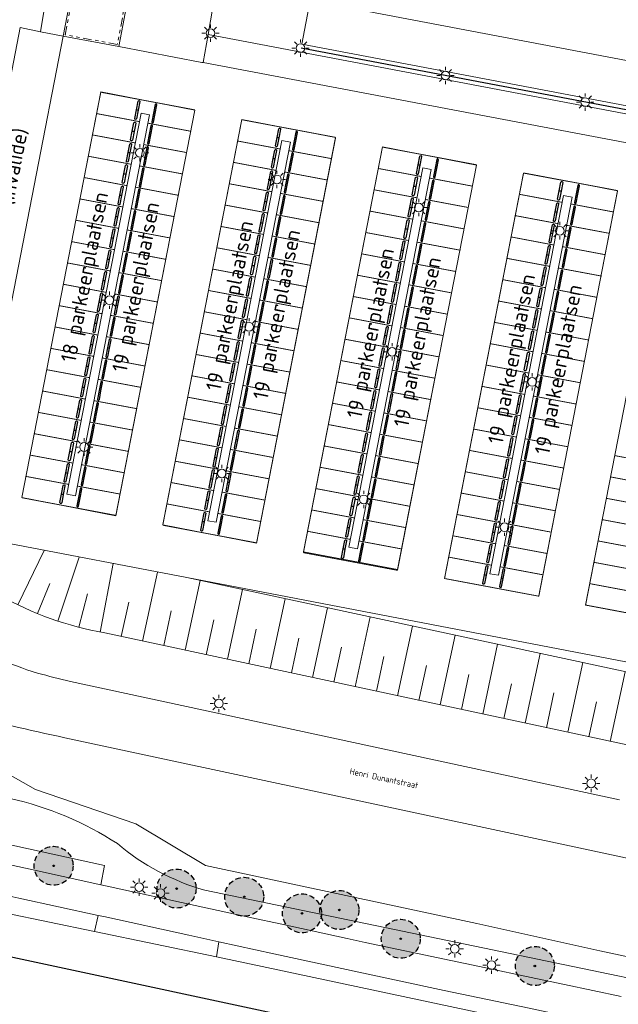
# Model space of a CAD drawing. Header units: metres. Extents: x 147053 to 148259, y 410382 to 411354.
# Tile 6 of 37: x 147507 to 147576, y 410496 to 410609. Entities that reach past the tile are written whole.
import ezdxf
from ezdxf.enums import TextEntityAlignment as Align

# ---------------------------------------------------------------- set-up
doc = ezdxf.new("R2010")
doc.units = ezdxf.units.M
doc.linetypes.add('HIDDEN', pattern=[9.525, 6.35, -3.175])
doc.linetypes.add('VH-TROTTOIRBAND', pattern=[15, 5, -2, 2, -2, 2, -2])
for name, color, linetype, lineweight in [('B-WE-GR-BEPLANTING_CULTUUR_BOSPLANTSOEN-GV', 90, 'Continuous', 18), ('B-WE-GR-BOOM-S', 90, 'Continuous', 25), ('B-WE-GW-TALUD_KRUIN-G', 90, 'Continuous', 18), ('B-WE-GW-TALUD_TEEN-G', 90, 'Continuous', 18), ('B-WE-GW-TALUDARCERING-S', 90, 'Continuous', 25), ('B-WE-GW-TALUDARCERING_KORT-G', 90, 'Continuous', 18), ('B-WE-GW-TALUDARCERING_LANG-G', 90, 'Continuous', 18), ('B-WE-KL-ET_LS_OV_LICHTMAST-S', 252, 'Continuous', 25), ('B-WE-OG-TERREIN_CULTUURSCHEIDING-GV', 7, 'Continuous', 18), ('B-WE-VH-KANTOPSLUITING_TROTTOIRBAND-G', 210, 'VH-TROTTOIRBAND', 18), ('B-WE-VH-KANTVERHARDING-G', 60, 'Continuous', 18), ('B-WE-VH-STOOTBAND-S', 252, 'Continuous', 25), ('B-WE-VH-VERHARDING_ASFALT-GV', 252, 'Continuous', 18), ('B-WE-VW-MARKERING_LANGS_STREEP_DOORGETROKKEN_010-G', 252, 'Continuous', 13), ('T-WE-OG-BEBOUWING_STRAATNAAM-T35', 50, 'Continuous', 35)]:
    doc.layers.add(name, color=color, linetype=linetype, lineweight=lineweight)
doc.layers.add('B-WE-GR-BOOM-A', color=7, linetype='Continuous', lineweight=25, true_color=0x4c994c)
doc.layers.add('Iv-a-hulp', color=161, linetype='Continuous', plot=False)
doc.styles.add('NLCS-ISO-M200-T35', font='NLCS-ISO.TTF', dxfattribs={"height": 0.7})
doc.styles.add('NLCS-ISO-M500-T35', font='NLCS-ISO.TTF', dxfattribs={"height": 1.75})

# ---------------------------------------------------------------- blocks, each defined once
blk = doc.blocks.new('*U21')
at = {"layer": 'B-WE-GR-BOOM-A', "transparency": 33554457}
h = blk.add_hatch(color=256, dxfattribs=at)
h.dxf.hatch_style = 1
edge = h.paths.add_edge_path()
edge.add_arc((0, 0), 2.24, 0, 360)
edge = h.paths.add_edge_path(flags=17)
edge.add_arc((0, 0), 0.088, 0, 360)
at = {"linetype": 'HIDDEN', "ltscale": 0.1}
blk.add_circle((0, 0), 2.24, dxfattribs=at)
at = {"linetype": 'Continuous'}
blk.add_circle((0, 0), 0.088, dxfattribs=at)
blk = doc.blocks.new('*U22')
at = {"layer": 'B-WE-GR-BOOM-A', "transparency": 33554457}
h = blk.add_hatch(color=256, dxfattribs=at)
h.dxf.hatch_style = 1
edge = h.paths.add_edge_path()
edge.add_arc((0, 0), 2.24, 0, 360)
edge = h.paths.add_edge_path(flags=17)
edge.add_arc((0, 0), 0.088, 0, 360)
at = {"linetype": 'HIDDEN', "ltscale": 0.1}
blk.add_circle((0, 0), 2.24, dxfattribs=at)
at = {"linetype": 'Continuous'}
blk.add_circle((0, 0), 0.088, dxfattribs=at)
blk = doc.blocks.new('*U23')
at = {"layer": 'B-WE-GR-BOOM-A', "transparency": 33554457}
h = blk.add_hatch(color=256, dxfattribs=at)
h.dxf.hatch_style = 1
edge = h.paths.add_edge_path()
edge.add_arc((0, 0), 2.24, 0, 360)
edge = h.paths.add_edge_path(flags=17)
edge.add_arc((0, 0), 0.088, 0, 360)
at = {"linetype": 'HIDDEN', "ltscale": 0.1}
blk.add_circle((0, 0), 2.24, dxfattribs=at)
at = {"linetype": 'Continuous'}
blk.add_circle((0, 0), 0.088, dxfattribs=at)
blk = doc.blocks.new('*U4')
at = {"layer": 'B-WE-GR-BOOM-A', "transparency": 33554457}
h = blk.add_hatch(color=256, dxfattribs=at)
h.dxf.hatch_style = 1
edge = h.paths.add_edge_path()
edge.add_arc((0, 0), 2.24, 0, 360)
edge = h.paths.add_edge_path(flags=17)
edge.add_arc((0, 0), 0.088, 0, 360)
at = {"linetype": 'HIDDEN', "ltscale": 0.1}
blk.add_circle((0, 0), 2.24, dxfattribs=at)
at = {"linetype": 'Continuous'}
blk.add_circle((0, 0), 0.088, dxfattribs=at)
blk = doc.blocks.new('*U5')
at = {"layer": 'B-WE-GR-BOOM-A', "transparency": 33554457}
h = blk.add_hatch(color=256, dxfattribs=at)
h.dxf.hatch_style = 1
edge = h.paths.add_edge_path()
edge.add_arc((0, 0), 2.24, 0, 360)
edge = h.paths.add_edge_path(flags=17)
edge.add_arc((0, 0), 0.088, 0, 360)
at = {"linetype": 'HIDDEN', "ltscale": 0.1}
blk.add_circle((0, 0), 2.24, dxfattribs=at)
at = {"linetype": 'Continuous'}
blk.add_circle((0, 0), 0.088, dxfattribs=at)
blk = doc.blocks.new('*U6')
at = {"layer": 'B-WE-GR-BOOM-A', "transparency": 33554457}
h = blk.add_hatch(color=256, dxfattribs=at)
h.dxf.hatch_style = 1
edge = h.paths.add_edge_path()
edge.add_arc((0, 0), 2.24, 0, 360)
edge = h.paths.add_edge_path(flags=17)
edge.add_arc((0, 0), 0.088, 0, 360)
at = {"linetype": 'HIDDEN', "ltscale": 0.1}
blk.add_circle((0, 0), 2.24, dxfattribs=at)
at = {"linetype": 'Continuous'}
blk.add_circle((0, 0), 0.088, dxfattribs=at)
blk = doc.blocks.new('*U7')
at = {"layer": 'B-WE-GR-BOOM-A', "transparency": 33554457}
h = blk.add_hatch(color=256, dxfattribs=at)
h.dxf.hatch_style = 1
edge = h.paths.add_edge_path()
edge.add_arc((0, 0), 2.24, 0, 360)
edge = h.paths.add_edge_path(flags=17)
edge.add_arc((0, 0), 0.088, 0, 360)
at = {"linetype": 'HIDDEN', "ltscale": 0.1}
blk.add_circle((0, 0), 2.24, dxfattribs=at)
at = {"linetype": 'Continuous'}
blk.add_circle((0, 0), 0.088, dxfattribs=at)
blk = doc.blocks.new('*U31')
at = {"layer": 'B-WE-GW-TALUDARCERING_KORT-G'}
for p, q in [((147509.28, 410540.56), (147510.67, 410544.01)), ((147514.02, 410538.99), (147515.02, 410542.84)), ((147518.9, 410537.93), (147519.75, 410541.87)), ((147523.79, 410536.88), (147524.65, 410540.88)), ((147528.68, 410535.83), (147529.54, 410539.84)), ((147533.57, 410534.78), (147534.43, 410538.79)), ((147538.46, 410533.74), (147539.32, 410537.74)), ((147543.35, 410532.69), (147544.21, 410536.7)), ((147548.24, 410531.64), (147549.1, 410535.65)), ((147553.13, 410530.59), (147553.99, 410534.6)), ((147558.02, 410529.54), (147558.87, 410533.55)), ((147562.9, 410528.5), (147563.76, 410532.5)), ((147567.79, 410527.45), (147568.65, 410531.46)), ((147572.68, 410526.4), (147573.54, 410530.41))]:
    blk.add_line(p, q, dxfattribs=at)
at = {"layer": 'B-WE-GW-TALUDARCERING_LANG-G'}
for p, q in [((147506.99, 410541.58), (147510.02, 410547.84)), ((147511.62, 410539.7), (147514.07, 410547.07)), ((147516.46, 410538.44), (147517.98, 410546.32)), ((147521.35, 410537.4), (147523.05, 410545.34)), ((147526.24, 410536.35), (147527.96, 410544.37)), ((147531.13, 410535.31), (147532.84, 410543.32)), ((147536.02, 410534.26), (147537.73, 410542.27)), ((147540.9, 410533.21), (147542.62, 410541.23)), ((147545.79, 410532.16), (147547.51, 410540.18)), ((147550.68, 410531.12), (147552.4, 410539.13)), ((147555.57, 410530.07), (147557.29, 410538.08)), ((147560.46, 410529.02), (147562.18, 410537.04)), ((147565.35, 410527.97), (147567.07, 410535.99)), ((147570.24, 410526.92), (147571.96, 410534.94)), ((147575.13, 410525.88), (147576.85, 410533.89))]:
    blk.add_line(p, q, dxfattribs=at)
blk = doc.blocks.new('SKL-ET_OV_LICHTMAST-SO')
at = {"color": 0, "linetype": 'ByBlock', "lineweight": 18}
for points in [[(-1.25, 0), (-2, 0)], [(-1.41, 1.41), (-0.88, 0.88)], [(0, 2), (0, 1.25)], [(0.88, 0.88), (1.41, 1.41)], [(2, 0), (1.25, 0)], [(-1.41, -1.41), (-0.88, -0.88)], [(0, -1.25), (0, -2)], [(0.88, -0.88), (1.41, -1.41)]]:
    blk.add_lwpolyline(points, dxfattribs=at)
blk.add_circle((0, 0), 1, dxfattribs=at)
blk = doc.blocks.new('SVH-STOOTBAND_BOVEN_2X1M')
at = {"flags": 128}
for points in [[(1.25, -0.4), (0.25, -0.4, 1), (0.25, -0.6), (1.25, -0.6)], [(1.25, -0.6), (2.25, -0.6, 1), (2.25, -0.4), (1.25, -0.4)]]:
    blk.add_lwpolyline(points, format="xyb", close=True, dxfattribs=at)

msp = doc.modelspace()

# ---------------------------------------------------------------- linework, layer by layer
at = {"layer": 'B-WE-GR-BEPLANTING_CULTUUR_BOSPLANTSOEN-GV'}
for points in [[(147501.87, 410512.6), (147507.87, 410511.29), (147516.54, 410509.39), (147516.97, 410511.6), (147502.27, 410514.83)], [(147529.84, 410501.1), (147530.13, 410502.82), (147526.65, 410503.58), (147516.89, 410505.73), (147516.24, 410505.87), (147515.81, 410504.01)]]:
    msp.add_lwpolyline(points, close=True, dxfattribs=at)
for points in [[(147516.24, 410505.87), (147507.11, 410507.86), (147506.08, 410508.08)], [(147505.48, 410506.16), (147515.81, 410504.01)], [(147529.84, 410501.1), (147535.12, 410500), (147569.86, 410492.61), (147570.25, 410494.26), (147565.81, 410495.19), (147556.02, 410497.23), (147546.23, 410499.33), (147536.44, 410501.46), (147530.13, 410502.82)]]:
    msp.add_lwpolyline(points, dxfattribs=at)
at = {"layer": 'B-WE-GW-TALUD_KRUIN-G'}
msp.add_lwpolyline([(147500.33, 410625.89, 0.292629), (147493.56, 410619.43), (147486.91, 410583.58, 0.247834), (147494.9, 410550.74, 0.169253), (147516.99, 410538.34), (147625.33, 410515.12, 0.060828), (147638.18, 410513.84)], format="xyb", dxfattribs=at)
at = {"layer": 'B-WE-GW-TALUD_TEEN-G'}
msp.add_lwpolyline([(147684.57, 410560.59), (147683.18, 410558.4), (147677.76, 410552.68), (147666.3, 410542.12), (147646.11, 410527.99), (147636.45, 410522.41, -0.167731), (147632.5, 410521.97), (147526.44, 410544.7), (147505.99, 410548.62, -0.402454), (147502.16, 410555.45), (147497.33, 410556.38), (147497.57, 410557.59, -0.217697), (147490.89, 410582.28), (147497.49, 410616.65, -0.416322), (147503.77, 410621.26, -0.412102), (147510.35, 410611.89), (147509.62, 410607.47)], format="xyb", dxfattribs=at)
at = {"layer": 'B-WE-OG-TERREIN_CULTUURSCHEIDING-GV'}
for points in [[(147489.67, 410529.84), (147498.2, 410526.48), (147509.05, 410520.35), (147520.57, 410516.4), (147528.57, 410511.6), (147559.79, 410504.94), (147573.94, 410501.79), (147631.9, 410489.46), (147659.96, 410483.23)], [(147656.88, 410482.05), (147653.92, 410482.68), (147644.23, 410484.75), (147634.24, 410486.84), (147624.59, 410488.85), (147528.49, 410508.76)]]:
    msp.add_lwpolyline(points, dxfattribs=at)
for points in [[(147518.46, 410514.12, 0.088109), (147506.11, 410519.32)], [(147518.46, 410514.12, 0.105262), (147528.49, 410508.76)]]:
    msp.add_lwpolyline(points, format="xyb", dxfattribs=at)
at = {"layer": 'B-WE-VH-KANTOPSLUITING_TROTTOIRBAND-G', "ltscale": 0.2}
for points in [[(147481.15, 410585.57), (147487.28, 410617.36, -0.023615), (147488.76, 410624.13, -0.034833), (147492.05, 410635.01, -0.024218), (147495.21, 410642.24, -0.042357), (147504.11, 410657.69), (147504.79, 410658.66, -0.109824), (147506.67, 410660.33, -0.136343), (147509.37, 410660.3), (147520.82, 410656.68, -0.119717), (147524.23, 410654.67, -0.040642), (147525.13, 410653.64, -0.203558), (147526.41, 410647.81), (147522.86, 410629.15), (147522.26, 410626.02), (147521.83, 410623.79), (147518.44, 410606)], [(147518.44, 410606), (147512.44, 410607.12), (147513.36, 410611.9, 0.099582), (147513.37, 410617.52, 0.281126), (147505.67, 410624.81, 0.027577), (147500.36, 410626.09, 0.025607), (147495.33, 410626.75, 0.379719), (147491.63, 410624.02), (147487.47, 410601.47), (147484.19, 410584.98), (147481.23, 410585.55)]]:
    msp.add_lwpolyline(points, format="xyb", dxfattribs=at)
at = {"layer": 'B-WE-VH-KANTVERHARDING-G'}
for points in [[(147491.86, 410635.08, -0.024211), (147495.03, 410642.33, -0.042353), (147503.94, 410657.8), (147504.63, 410658.78, -0.110916), (147506.59, 410660.51, -0.137669), (147509.43, 410660.5), (147520.88, 410656.88, -0.119682), (147524.37, 410654.82, -0.040697), (147525.3, 410653.76, -0.203631), (147526.61, 410647.77), (147523.05, 410629.11), (147522.46, 410625.98), (147522.03, 410623.75), (147518.6, 410605.77)], [(147491.86, 410635.08, 0.034821), (147488.57, 410624.18, 0.023594), (147487.08, 410617.4), (147480.91, 410585.41), (147480.81, 410584.91), (147480.1, 410580.66, 0.018666), (147479.67, 410577.18), (147479.64, 410576.71, 0.095656), (147481.73, 410560.89, 0.119902), (147492.16, 410543.99, 0.121728), (147509.25, 410533.73, 0.00491), (147513.08, 410532.75), (147576.21, 410519.14)], [(147480.97, 410585.4), (147484.35, 410584.74), (147487.67, 410601.43), (147491.83, 410623.98, -0.379583), (147495.31, 410626.55, -0.025613), (147500.33, 410625.89, -0.027618), (147505.62, 410624.62, -0.281166), (147513.17, 410617.47, -0.099477), (147513.17, 410611.94), (147512.21, 410606.96), (147518.6, 410605.77)], [(147472.26, 410578.97), (147472.1, 410578.08), (147470.88, 410571.59, 0.147025), (147473.81, 410550.09, 0.191175), (147493.67, 410531.04, 0.046145), (147500.24, 410529.05, 0.005072), (147512.4, 410526.3), (147592.81, 410509.08)]]:
    msp.add_lwpolyline(points, format="xyb", dxfattribs=at)
msp.add_lwpolyline([(147576.38, 410496.55), (147569.86, 410497.93), (147566.59, 410498.62), (147560.08, 410499.98), (147556.78, 410500.67), (147546.94, 410502.76), (147544.89, 410503.21), (147537.19, 410504.88), (147533.92, 410505.59), (147527.41, 410507.02), (147517.63, 410509.15), (147516.54, 410509.39), (147507.87, 410511.29), (147501.87, 410512.6), (147501.04, 410512.78), (147498.02, 410513.44), (147488.32, 410515.53), (147484.59, 410516.34), (147480.54, 410517.23)], dxfattribs=at)
at = {"layer": 'B-WE-VH-VERHARDING_ASFALT-GV'}
for points in [[(147528.88, 410607.13), (147531.42, 410621.96), (147531.76, 410623.93), (147531.83, 410624.34)], [(147540.64, 410611.05), (147539.68, 410606.04), (147648.34, 410585.43), (147648.18, 410584.49)], [(147540.64, 410611.05), (147660.07, 410588.39), (147658.34, 410579.3), (147652.54, 410580.4), (147651.46, 410574.91), (147652.24, 410574.76)], [(147528.33, 410603.91), (147528.17, 410603.94), (147518.6, 410605.77)], [(147507.47, 410553.92), (147518.27, 410551.82), (147527.36, 410598.44), (147516.56, 410600.55)], [(147507.47, 410553.92), (147516.56, 410600.55)], [(147543.55, 410595.29), (147532.75, 410597.39), (147523.67, 410550.77), (147534.46, 410548.66)], [(147543.55, 410595.29), (147534.46, 410548.66)], [(147550.68, 410545.62), (147559.75, 410592.13), (147548.95, 410594.23), (147539.87, 410547.65)], [(147566.9, 410542.57), (147556.08, 410544.6), (147565.17, 410591.22), (147570.09, 410590.3)], [(147566.9, 410542.57), (147575.98, 410589.19), (147571.07, 410590.12), (147570.09, 410590.3)], [(147581.39, 410588.18), (147572.3, 410541.55), (147583.11, 410539.52)], [(147505.99, 410548.62), (147526.44, 410544.7), (147631.19, 410524.6)], [(147550.68, 410545.62), (147539.87, 410547.65)], [(147437.32, 410522.95), (147447.44, 410520.83), (147455.68, 410519.04), (147458.19, 410518.49), (147467.95, 410516.34), (147477.76, 410514.25), (147480.19, 410513.72), (147487.54, 410512.12), (147490.94, 410511.38), (147497.33, 410509.99), (147506.08, 410508.08), (147507.11, 410507.86), (147516.24, 410505.87), (147516.89, 410505.73), (147526.65, 410503.58), (147530.13, 410502.82), (147536.44, 410501.46), (147546.23, 410499.33), (147556.02, 410497.23), (147565.81, 410495.19), (147570.25, 410494.26), (147575.62, 410493.12), (147585.44, 410491.08)]]:
    msp.add_lwpolyline(points, dxfattribs=at)
for points in [[(147498.28, 410561.27), (147497.57, 410557.59), (147497.33, 410556.38), (147502.16, 410555.45), (147512.21, 410606.96), (147509.62, 410607.47), (147507.28, 410607.94)], [(147528.88, 410607.13), (147528.33, 410603.91), (147647.62, 410581.33), (147648.18, 410584.49)], [(147522.16, 410597.93), (147513.62, 410554.11), (147512.64, 410554.29), (147521.18, 410598.12)], [(147538.36, 410594.77), (147529.83, 410551.06), (147528.85, 410551.24), (147537.38, 410594.96)], [(147546.05, 410548.01), (147545.07, 410548.2), (147553.57, 410591.8), (147554.55, 410591.61)], [(147570.75, 410588.46), (147562.27, 410544.97), (147561.29, 410545.15), (147569.77, 410588.65)]]:
    msp.add_lwpolyline(points, close=True, dxfattribs=at)
at = {"layer": 'B-WE-VW-MARKERING_LANGS_STREEP_DOORGETROKKEN_010-G', "const_width": 0.1}
for points in [[(147516.55, 410600.51), (147507.46, 410553.89)], [(147516.55, 410600.51), (147527.36, 410598.48)], [(147518.27, 410551.86), (147527.36, 410598.48)], [(147516.09, 410598.05), (147520.99, 410597.13)], [(147532.75, 410597.35), (147523.66, 410550.73)], [(147532.75, 410597.35), (147543.56, 410595.32)], [(147521.97, 410596.95), (147526.9, 410596.02)], [(147515.6, 410595.6), (147520.51, 410594.68)], [(147532.29, 410594.9), (147537.18, 410593.98)], [(147534.47, 410548.7), (147543.56, 410595.32)], [(147521.49, 410594.49), (147526.44, 410593.57)], [(147538.17, 410593.79), (147543.1, 410592.87)], [(147548.94, 410594.2), (147539.85, 410547.57)], [(147548.94, 410594.2), (147559.75, 410592.17)], [(147515.12, 410593.15), (147520.03, 410592.23)], [(147521.01, 410592.04), (147525.98, 410591.11)], [(147531.79, 410592.45), (147536.7, 410591.52)], [(147548.48, 410591.74), (147553.38, 410590.82)], [(147550.67, 410545.54), (147559.75, 410592.17)], [(147514.64, 410590.7), (147519.55, 410589.77)], [(147537.69, 410591.34), (147542.63, 410590.41)], [(147554.36, 410590.64), (147559.29, 410589.71)], [(147565.17, 410591.23), (147556.08, 410544.6)], [(147565.17, 410591.23), (147575.98, 410589.2)], [(147520.54, 410589.59), (147525.52, 410588.65)], [(147531.31, 410589.99), (147536.23, 410589.07)], [(147547.99, 410589.29), (147552.9, 410588.37)], [(147566.9, 410542.57), (147575.98, 410589.2)], [(147514.16, 410588.24), (147519.07, 410587.32)], [(147537.21, 410588.88), (147542.17, 410587.95)], [(147553.88, 410588.18), (147558.83, 410587.25)], [(147564.71, 410588.77), (147569.61, 410587.85)], [(147581.39, 410588.18), (147572.3, 410541.55)], [(147520.06, 410587.13), (147524.97, 410586.21)], [(147530.83, 410587.54), (147535.75, 410586.62)], [(147570.59, 410587.67), (147575.52, 410586.74)], [(147513.68, 410585.79), (147518.6, 410584.86)], [(147536.73, 410586.43), (147541.71, 410585.49)], [(147547.51, 410586.84), (147552.42, 410585.91)], [(147564.22, 410586.32), (147569.13, 410585.4)], [(147519.58, 410584.68), (147524.49, 410583.76)], [(147530.36, 410585.08), (147535.27, 410584.16)], [(147553.4, 410585.73), (147558.37, 410584.79)], [(147570.11, 410585.21), (147575.06, 410584.28)], [(147536.25, 410583.98), (147541.17, 410583.05)], [(147547.03, 410584.38), (147551.94, 410583.46)], [(147563.74, 410583.87), (147568.65, 410582.94)], [(147513.2, 410583.33), (147518.12, 410582.41)], [(147529.88, 410582.63), (147534.79, 410581.71)], [(147552.93, 410583.27), (147557.91, 410582.34)], [(147569.63, 410582.76), (147574.6, 410581.82)], [(147519.1, 410582.23), (147524.01, 410581.3)], [(147535.77, 410581.52), (147540.69, 410580.6)], [(147546.55, 410581.93), (147551.46, 410581)], [(147563.26, 410581.41), (147568.17, 410580.49)], [(147512.73, 410580.88), (147517.64, 410579.96)], [(147529.4, 410580.18), (147534.31, 410579.25)], [(147552.45, 410580.82), (147557.36, 410579.9)], [(147569.16, 410580.3), (147574.14, 410579.37)], [(147518.62, 410579.77), (147523.54, 410578.85)], [(147535.3, 410579.07), (147540.21, 410578.15)], [(147546.07, 410579.47), (147550.99, 410578.55)], [(147562.78, 410578.96), (147567.7, 410578.03)], [(147512.25, 410578.43), (147517.16, 410577.5)], [(147551.97, 410578.37), (147556.88, 410577.44)], [(147568.68, 410577.85), (147573.59, 410576.93)], [(147518.14, 410577.32), (147523.06, 410576.39)], [(147528.92, 410577.72), (147533.83, 410576.8)], [(147545.59, 410577.02), (147550.51, 410576.1)], [(147511.77, 410575.97), (147516.68, 410575.05)], [(147534.82, 410576.62), (147539.73, 410575.69)], [(147551.49, 410575.91), (147556.4, 410574.99)], [(147562.3, 410576.5), (147567.22, 410575.58)], [(147517.67, 410574.86), (147522.58, 410573.94)], [(147528.44, 410575.27), (147533.36, 410574.35)], [(147545.12, 410574.57), (147550.03, 410573.64)], [(147568.2, 410575.4), (147573.11, 410574.47)], [(147511.29, 410573.52), (147516.2, 410572.59)], [(147534.34, 410574.16), (147539.25, 410573.24)], [(147551.01, 410573.46), (147555.93, 410572.53)], [(147561.82, 410574.05), (147566.74, 410573.13)], [(147517.19, 410572.41), (147522.1, 410571.49)], [(147527.96, 410572.82), (147532.88, 410571.89)], [(147567.72, 410572.94), (147572.64, 410572.02)], [(147510.81, 410571.06), (147515.73, 410570.14)], [(147533.86, 410571.71), (147538.77, 410570.78)], [(147544.64, 410572.11), (147549.55, 410571.19)], [(147561.35, 410571.6), (147566.26, 410570.67)], [(147516.71, 410569.96), (147521.62, 410569.03)], [(147527.49, 410570.36), (147532.4, 410569.44)], [(147550.53, 410571), (147555.45, 410570.08)], [(147567.24, 410570.49), (147572.16, 410569.56)], [(147533.38, 410569.25), (147538.3, 410568.33)], [(147544.16, 410569.66), (147549.07, 410568.74)], [(147560.87, 410569.14), (147565.78, 410568.22)], [(147510.33, 410568.61), (147515.25, 410567.69)], [(147527.01, 410567.91), (147531.92, 410566.98)], [(147550.06, 410568.55), (147554.97, 410567.63)], [(147566.76, 410568.03), (147571.68, 410567.11)], [(147516.23, 410567.5), (147521.14, 410566.58)], [(147532.9, 410566.8), (147537.82, 410565.88)], [(147543.68, 410567.2), (147548.59, 410566.28)], [(147560.39, 410566.69), (147565.3, 410565.76)], [(147509.85, 410566.16), (147514.77, 410565.23)], [(147526.53, 410565.45), (147531.44, 410564.53)], [(147549.58, 410566.1), (147554.49, 410565.17)], [(147566.29, 410565.58), (147571.2, 410564.66)], [(147515.75, 410565.05), (147520.67, 410564.13)], [(147532.43, 410564.35), (147537.34, 410563.42)], [(147543.2, 410564.75), (147548.12, 410563.83)], [(147559.91, 410564.23), (147564.83, 410563.31)], [(147509.38, 410563.7), (147514.29, 410562.78)], [(147549.1, 410563.64), (147554.01, 410562.72)], [(147565.81, 410563.13), (147570.72, 410562.2)], [(147515.27, 410562.59), (147520.19, 410561.67)], [(147526.05, 410563), (147530.96, 410562.08)], [(147542.72, 410562.3), (147547.64, 410561.37)], [(147508.9, 410561.25), (147513.81, 410560.33)], [(147531.95, 410561.89), (147536.86, 410560.97)], [(147548.62, 410561.19), (147553.53, 410560.27)], [(147559.43, 410561.78), (147564.35, 410560.86)], [(147514.8, 410560.14), (147519.71, 410559.22)], [(147525.57, 410560.55), (147530.49, 410559.62)], [(147542.24, 410559.84), (147547.16, 410558.92)], [(147565.33, 410560.67), (147570.24, 410559.75)], [(147508.42, 410558.79), (147513.33, 410557.87)], [(147531.47, 410559.44), (147536.38, 410558.51)], [(147548.14, 410558.74), (147553.06, 410557.81)], [(147558.95, 410559.33), (147563.87, 410558.4)], [(147575.65, 410558.73), (147580.56, 410557.81)], [(147514.32, 410557.69), (147519.23, 410556.76)], [(147525.09, 410558.09), (147530.01, 410557.17)], [(147564.85, 410558.22), (147569.77, 410557.3)], [(147507.94, 410556.34), (147512.86, 410555.42)], [(147530.99, 410556.98), (147535.91, 410556.06)], [(147541.77, 410557.39), (147546.68, 410556.47)], [(147558.48, 410556.87), (147563.39, 410555.95)], [(147513.84, 410555.23), (147518.75, 410554.31)], [(147524.61, 410555.64), (147529.53, 410554.71)], [(147547.66, 410556.28), (147552.58, 410555.36)], [(147564.37, 410555.76), (147569.29, 410554.84)], [(147575.17, 410556.28), (147580.09, 410555.35)], [(147530.51, 410554.53), (147535.43, 410553.61)], [(147541.29, 410554.94), (147546.2, 410554.01)], [(147558, 410554.42), (147562.91, 410553.5)], [(147507.46, 410553.89), (147518.27, 410551.86)], [(147524.14, 410553.18), (147529.05, 410552.26)], [(147547.19, 410553.83), (147552.1, 410552.9)], [(147563.89, 410553.31), (147568.81, 410552.39)], [(147574.69, 410553.82), (147579.61, 410552.9)], [(147530.03, 410552.08), (147534.95, 410551.15)], [(147540.81, 410552.48), (147545.72, 410551.56)], [(147557.52, 410551.96), (147562.43, 410551.04)], [(147523.66, 410550.73), (147534.47, 410548.7)], [(147546.71, 410551.37), (147551.62, 410550.45)], [(147563.42, 410550.86), (147568.33, 410549.93)], [(147574.21, 410551.37), (147579.13, 410550.45)], [(147540.33, 410550.03), (147545.25, 410549.1)], [(147557.04, 410549.51), (147561.96, 410548.59)], [(147546.23, 410548.92), (147551.14, 410548)], [(147562.94, 410548.4), (147567.85, 410547.48)], [(147573.74, 410548.92), (147578.65, 410547.99)], [(147539.85, 410547.57), (147550.67, 410545.54)], [(147556.56, 410547.06), (147561.48, 410546.13)], [(147573.26, 410546.46), (147578.17, 410545.54)], [(147562.46, 410545.95), (147567.37, 410545.03)], [(147556.08, 410544.6), (147566.9, 410542.57)], [(147572.78, 410544.01), (147577.69, 410543.09)], [(147572.3, 410541.55), (147583.11, 410539.52)]]:
    msp.add_lwpolyline(points, dxfattribs=at)
at = {"layer": 'Defpoints'}
msp.add_lwpolyline([(147396.55, 410897.53), (148021.59, 410763.53), (147945.15, 410406.97), (147320.11, 410540.97)], close=True, dxfattribs=at)
at = {"layer": 'Iv-a-hulp'}
msp.add_lwpolyline([(147648.25, 410584.96), (147539.6, 410605.58)], dxfattribs=at)

# ---------------------------------------------------------------- block references
at = {"layer": 'B-WE-GR-BOOM-S', "zscale": 2}
for name, p in [('*U21', (147511.12, 410511.57, 7.29)), ('*U22', (147525.26, 410508.95, 7.36)), ('*U23', (147533.04, 410508.01, 7.19)), ('*U4', (147539.68, 410506.1, 7.25)), ('*U5', (147543.98, 410506.49, 7.38)), ('*U6', (147551.04, 410503.18, 7.4)), ('*U7', (147566.46, 410500.05, 7.43))]:
    msp.add_blockref(name, p, dxfattribs=at)
at = {"layer": 'B-WE-GW-TALUDARCERING-S'}
msp.add_blockref('*U31', (0, 0), dxfattribs=at)
at = {"layer": 'B-WE-KL-ET_LS_OV_LICHTMAST-S', "xscale": 0.5, "yscale": 0.5, "zscale": 0.5}
for p in [(147529.16, 410607.3), (147539.52, 410605.59), (147556.18, 410602.43), (147572.26, 410599.38), (147521.05, 410593.54), (147536.8, 410590.49), (147553.1, 410587.25), (147569.34, 410584.59), (147517.54, 410576.59), (147533.59, 410573.55), (147550.06, 410570.67), (147566.15, 410567.2), (147514.62, 410559.72), (147530.47, 410556.68), (147546.78, 410553.7), (147562.98, 410550.49), (147530.13, 410530.22), (147572.94, 410521.05), (147520.95, 410509.12), (147523.4, 410508.44), (147557.24, 410502.02), (147561.48, 410500.16)]:
    msp.add_blockref('SKL-ET_OV_LICHTMAST-SO', p, dxfattribs=at)
at = {"layer": 'B-WE-VH-STOOTBAND-S', "xscale": -1, "rotation": 258.9702813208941}
for p in [(147521, 410597.14), (147520.52, 410594.68), (147537.19, 410593.98), (147520.04, 410592.23), (147536.72, 410591.53), (147553.39, 410590.82), (147519.56, 410589.78), (147536.24, 410589.07), (147552.91, 410588.37), (147519.09, 410587.32), (147569.62, 410587.85), (147535.76, 410586.62), (147552.43, 410585.92), (147518.61, 410584.87), (147569.14, 410585.4), (147535.28, 410584.17), (147551.95, 410583.46), (147518.13, 410582.42), (147568.66, 410582.95), (147534.8, 410581.71), (147551.48, 410581.01), (147568.18, 410580.49), (147517.65, 410579.96), (147534.32, 410579.26), (147551, 410578.56), (147567.71, 410578.04), (147517.17, 410577.51), (147533.85, 410576.81), (147550.52, 410576.1), (147567.23, 410575.59), (147516.69, 410575.05), (147533.37, 410574.35), (147550.04, 410573.65), (147516.22, 410572.6), (147566.75, 410573.13), (147532.89, 410571.9), (147549.56, 410571.19), (147515.74, 410570.15), (147566.27, 410570.68), (147532.41, 410569.44), (147549.08, 410568.74), (147515.26, 410567.69), (147565.79, 410568.22), (147531.93, 410566.99), (147548.61, 410566.29), (147565.31, 410565.77), (147514.78, 410565.24), (147531.45, 410564.54), (147548.13, 410563.83), (147564.84, 410563.32), (147514.3, 410562.78), (147530.98, 410562.08), (147547.65, 410561.38), (147564.36, 410560.86), (147513.82, 410560.33), (147530.5, 410559.63), (147547.17, 410558.93), (147513.35, 410557.88), (147563.88, 410558.41), (147530.02, 410557.17), (147546.69, 410556.47), (147512.87, 410555.42), (147563.4, 410555.95), (147529.54, 410554.72), (147546.21, 410554.02), (147512.39, 410552.97), (147562.92, 410553.5), (147529.06, 410552.27), (147545.74, 410551.56), (147562.44, 410551.05), (147528.58, 410549.81), (147545.26, 410549.11), (147561.97, 410548.59), (147544.78, 410546.66), (147561.49, 410546.14), (147561.01, 410543.69)]:
    msp.add_blockref('SVH-STOOTBAND_BOVEN_2X1M', p, dxfattribs=at)
at = {"layer": 'B-WE-VH-STOOTBAND-S', "rotation": 78.96883020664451}
for p in [(147521.96, 410596.95), (147521.48, 410594.5), (147538.16, 410593.79), (147521, 410592.04), (147537.68, 410591.34), (147554.35, 410590.64), (147520.53, 410589.59), (147537.2, 410588.89), (147553.87, 410588.18), (147520.05, 410587.14), (147570.58, 410587.67), (147536.72, 410586.43), (147553.39, 410585.73), (147570.1, 410585.21), (147519.57, 410584.68), (147536.24, 410583.98), (147552.92, 410583.28), (147569.62, 410582.76), (147519.09, 410582.23), (147535.76, 410581.53), (147552.44, 410580.82), (147569.15, 410580.31), (147518.61, 410579.77), (147535.29, 410579.07), (147551.96, 410578.37), (147518.13, 410577.32), (147568.67, 410577.85), (147534.81, 410576.62), (147551.48, 410575.91), (147517.66, 410574.87), (147568.19, 410575.4), (147534.33, 410574.16), (147551, 410573.46), (147517.18, 410572.41), (147567.71, 410572.94), (147533.85, 410571.71), (147550.52, 410571.01), (147567.23, 410570.49), (147516.7, 410569.96), (147533.37, 410569.26), (147550.05, 410568.55), (147566.75, 410568.04), (147516.22, 410567.5), (147532.89, 410566.8), (147549.57, 410566.1), (147566.28, 410565.58), (147515.74, 410565.05), (147532.42, 410564.35), (147549.09, 410563.65), (147515.26, 410562.6), (147565.8, 410563.13), (147531.94, 410561.89), (147548.61, 410561.19), (147514.79, 410560.14), (147565.32, 410560.67), (147531.46, 410559.44), (147548.13, 410558.74), (147514.31, 410557.69), (147564.84, 410558.22), (147530.98, 410556.99), (147547.65, 410556.28), (147564.36, 410555.77), (147513.83, 410555.24), (147530.5, 410554.53), (147547.18, 410553.83), (147563.88, 410553.31), (147513.35, 410552.78), (147530.02, 410552.08), (147546.7, 410551.38), (147563.41, 410550.86), (147529.55, 410549.63), (147546.22, 410548.92), (147562.93, 410548.41), (147545.74, 410546.47), (147562.45, 410545.95), (147561.97, 410543.5)]:
    msp.add_blockref('SVH-STOOTBAND_BOVEN_2X1M', p, dxfattribs=at)

# ---------------------------------------------------------------- texts
at = {"layer": 'Iv-a-hulp', "char_height": 1.75, "attachment_point": 5, "rotation": 78.9695, "style": 'NLCS-ISO-M500-T35'}
for s, width, insert in [('15 parkeerplaatsen (invalide)', 38.4579, (147504.73, 410581.68)), ('18 parkeerplaatsen', 22.9726, (147514.93, 410579.21)), ('19 parkeerplaatsen', 21.3922, (147520.82, 410578.07)), ('19 parkeerplaatsen', 20.686, (147531.61, 410575.93)), ('19 parkeerplaatsen', 20.3973, (147537.02, 410574.91)), ('19 parkeerplaatsen', 20.5922, (147547.81, 410572.77)), ('19 parkeerplaatsen', 21.1738, (147553.21, 410571.75)), ('19 parkeerplaatsen', 20.9615, (147564.04, 410569.8)), ('19 parkeerplaatsen', 20.5687, (147569.41, 410568.59))]:
    msp.add_mtext_dynamic_manual_height_columns(s, width=width, gutter_width=2.5, heights=[0], dxfattribs=dict(at, insert=insert))
at = {"layer": 'T-WE-OG-BEBOUWING_STRAATNAAM-T35', "style": 'NLCS-ISO-M200-T35'}
msp.add_text('Henri Dunantstraat', height=0.7, rotation=347.8863, dxfattribs=at).set_placement((147549.11, 410521.62), align=Align.MIDDLE)

doc.saveas('drawing.dxf')
